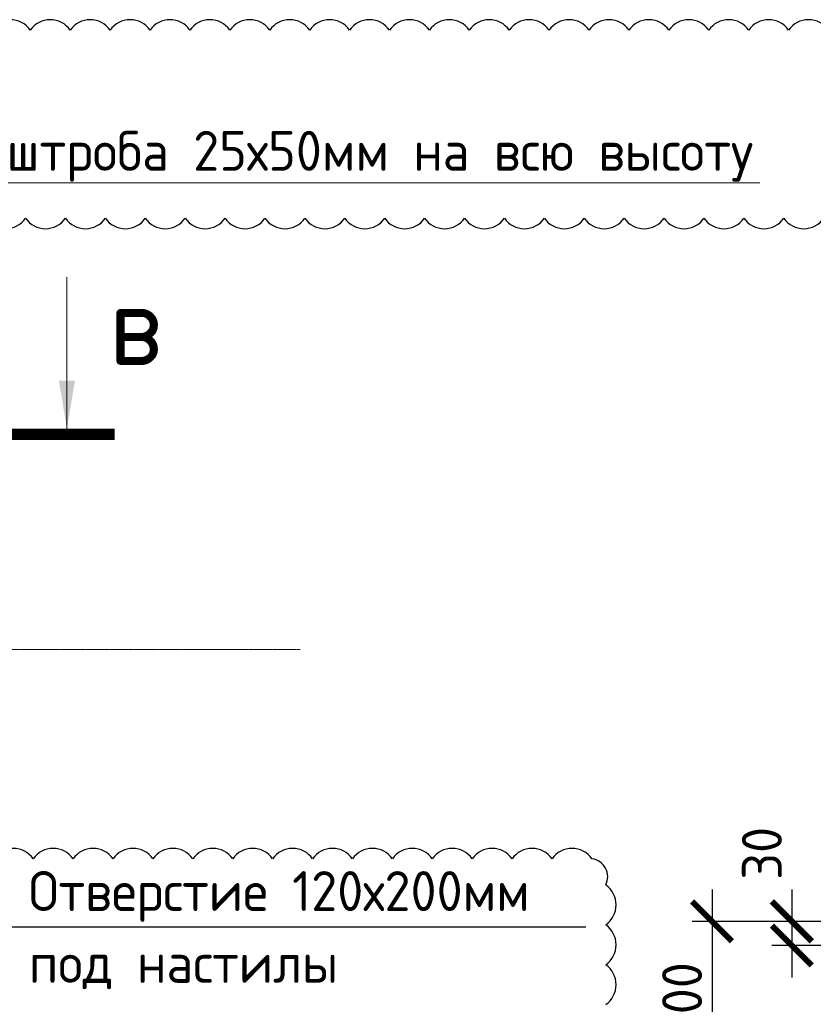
# Model space of a CAD drawing. Header units: millimetres. Extents: x 247266 to 730847, y -636031 to 10052.
# Tile 209 of 256: x 466494 to 471466, y -171428 to -165260. Entities that reach past the tile are written whole.
import ezdxf

# ---------------------------------------------------------------- set-up
doc = ezdxf.new("R2010")
doc.units = ezdxf.units.MM
doc.linetypes.add('______5', pattern=[1100, 800, -100, 100, -100])
doc.linetypes.add('осевая', pattern=[50.8, 31.75, -6.35, 6.35, -6.35])
for name, color, linetype in [('Изменения', 1, 'Continuous'), ('РАЗМЕРЫ', 7, 'Continuous'), ('СПДС_СИМВОЛЫ', 7, 'Continuous')]:
    doc.layers.add(name, color=color, linetype=linetype)
for name, color, linetype, lineweight in [('Надписи', 7, 'Continuous', 18), ('Оси', 7, '______5', 18), ('Узлы', 7, 'Continuous', 0)]:
    doc.layers.add(name, color=color, linetype=linetype, lineweight=lineweight)
doc.styles.add('GOST-2.304_Type-B', font='GOST_Common.ttf')
doc.styles.add('ГОСТ 2.304', font='GOST_Common.ttf')
doc.dimstyles.new('СПДС', dxfattribs={"dimscale": 100, "dimtxt": 2.5, "dimasz": 2.5, "dimexe": 1.25, "dimexo": 0, "dimtad": 1, "dimdec": 0, "dimtxsty": 'GOST-2.304_Type-B', "dimblk": 'ARCHTICK', "dimcen": 2.5, "dimdle": 2, "dimadec": 0, "dimazin": 2, "dimtfac": 0.75, "dimtdec": 0, "dimtmove": 1, "dimatfit": 3, "dimfxl": 1, "dimtolj": 1, "dimarcsym": 1})

# ---------------------------------------------------------------- blocks, each defined once
blk = doc.blocks.new('_ArchTick')
at = {"color": 0, "linetype": 'ByBlock', "const_width": 0.15}
blk.add_lwpolyline([(-0.5, -0.5), (0.5, 0.5)], dxfattribs=at)
blk = doc.blocks.new('*D1679')
at = {"layer": 'DEFPOINTS', "color": 0, "ltscale": 100}
for p in [(471931.5, -170908.3), (470831.5, -171908.3), (471931.5, -171908.3)]:
    blk.add_point(p, dxfattribs=at)
at = {"layer": 'РАЗМЕРЫ', "color": 0, "lineweight": -2}
for p, q in [((470831.5, -170708.3), (470831.5, -172108.3)), ((471931.5, -170908.3), (470706.5, -170908.3)), ((471931.5, -171908.3), (470706.5, -171908.3))]:
    blk.add_line(p, q, dxfattribs=at)
at = {"layer": 'РАЗМЕРЫ', "color": 0, "lineweight": -2, "ltscale": 100, "xscale": 250, "yscale": 250, "zscale": 250}
for p, rotation in [((470831.5, -170908.3), 90), ((470831.5, -171908.3), 270)]:
    blk.add_blockref('_ArchTick', p, dxfattribs=dict(at, rotation=rotation))
at = {"layer": 'РАЗМЕРЫ', "color": 0, "lineweight": 0, "ltscale": 100, "insert": (470643.9, -171408.3), "char_height": 250, "attachment_point": 5, "rotation": 90, "style": 'GOST-2.304_Type-B'}
blk.add_mtext('\\A1;200', dxfattribs=at)
blk = doc.blocks.new('*D1682')
at = {"layer": 'DEFPOINTS', "color": 0, "ltscale": 100}
for p in [(471931.5, -170908.3), (471331.5, -171059.5), (472150.1, -171059.5)]:
    blk.add_point(p, dxfattribs=at)
at = {"layer": 'РАЗМЕРЫ', "color": 0, "lineweight": -2}
for p, q in [((471331.5, -170708.3), (471331.5, -171259.5)), ((471931.5, -170908.3), (471206.5, -170908.3)), ((472150.1, -171059.5), (471206.5, -171059.5))]:
    blk.add_line(p, q, dxfattribs=at)
at = {"layer": 'РАЗМЕРЫ', "color": 0, "lineweight": -2, "ltscale": 100, "xscale": 250, "yscale": 250, "zscale": 250}
for p, rotation in [((471331.5, -170908.3), 90), ((471331.5, -171059.5), 270)]:
    blk.add_blockref('_ArchTick', p, dxfattribs=dict(at, rotation=rotation))
at = {"layer": 'РАЗМЕРЫ', "color": 0, "lineweight": 0, "ltscale": 100, "insert": (471143.9, -170481.7), "char_height": 250, "attachment_point": 5, "rotation": 90, "style": 'GOST-2.304_Type-B'}
blk.add_mtext('\\A1;30', dxfattribs=at)

msp = doc.modelspace()

# ---------------------------------------------------------------- linework, layer by layer
at = {"layer": 'Изменения', "elevation": 560}
msp.add_lwpolyline([(470165.27, -171429.87, 0.5205671), (470165.27, -171179.87, 0.5205671), (470165.27, -170929.87, 0.5205671), (470165.27, -170679.87, 0.520567), (470079.06, -170516.08, 0.5205671), (469829.06, -170516.08, 0.5205671), (469579.06, -170516.08, 0.5205671), (469329.06, -170516.08, 0.5205671), (469079.06, -170516.08, 0.5205671), (468829.06, -170516.08, 0.5205671), (468579.06, -170516.08, 0.5205671), (468329.06, -170516.08, 0.5205671), (468079.06, -170516.08, 0.5205671), (467829.06, -170516.08, 0.5205671), (467579.06, -170516.08, 0.5205671), (467329.06, -170516.08, 0.5205671), (467079.06, -170516.08, 0.5205671), (466829.06, -170516.08, 0.5205671), (466579.06, -170516.08, 0.5205671), (466329.06, -170516.08, 0.520567), (466246.8, -170683.82, 0.520567), (466246.8, -170933.82, 0.520567), (466246.8, -171183.82, 0.5205671), (466246.8, -171433.82, 0.5205671)], format="xyb", dxfattribs=at)
at = {"layer": 'Надписи', "lineweight": 15, "ltscale": 0.3}
msp.add_line((466352.22, -166281.2, -760), (471131.48, -166281.2, -760), dxfattribs=at)
at = {"layer": 'Оси', "linetype": 'осевая', "lineweight": 0, "ltscale": 0.3, "transparency": 33554687}
msp.add_line((454105.92, -169204.56, -1120), (468250.56, -169204.56, -1120), dxfattribs=at)
at = {"layer": 'РАЗМЕРЫ', "color": 1}
for points in [[(471561.06, -165324.65, 0.5205671), (471311.06, -165324.65, 0.5205671), (471061.06, -165324.65, 0.5205671), (470811.06, -165324.65, 0.5205671), (470561.06, -165324.65, 0.5205671), (470311.06, -165324.65, 0.5205671), (470061.06, -165324.65, 0.5205671), (469811.06, -165324.65, 0.5205671), (469561.06, -165324.65, 0.5205671), (469311.06, -165324.65, 0.5205671), (469061.06, -165324.65, 0.5205671), (468811.06, -165324.65, 0.5205671), (468561.06, -165324.65, 0.5205671), (468311.06, -165324.65, 0.5205671), (468061.06, -165324.65, 0.5205671), (467811.06, -165324.65, 0.5205671), (467561.06, -165324.65, 0.5205671), (467311.06, -165324.65, 0.5205671), (467061.06, -165324.65, 0.5205671), (466811.06, -165324.65, 0.5205671), (466561.06, -165324.65, 0.5205671), (466311.06, -165324.65, 0.5205671)], [(466281.07, -166503.78, 0.5205671), (466531.07, -166503.78, 0.5205671), (466781.07, -166503.78, 0.5205671), (467031.07, -166503.78, 0.5205671), (467281.07, -166503.78, 0.5205671), (467531.07, -166503.78, 0.5205671), (467781.07, -166503.78, 0.5205671), (468031.07, -166503.78, 0.5205671), (468281.07, -166503.78, 0.5205671), (468531.07, -166503.78, 0.5205671), (468781.07, -166503.78, 0.5205671), (469031.07, -166503.78, 0.5205671), (469281.07, -166503.78, 0.5205671), (469531.07, -166503.78, 0.5205671), (469781.07, -166503.78, 0.5205671), (470031.07, -166503.78, 0.5205671), (470281.07, -166503.78, 0.5205671), (470531.07, -166503.78, 0.5205671), (470781.07, -166503.78, 0.5205671), (471031.07, -166503.78, 0.5205671), (471281.07, -166503.78, 0.5205671), (471531.07, -166503.78, 0.5205671)]]:
    msp.add_lwpolyline(points, format="xyb", dxfattribs=at)
at = {"layer": 'СПДС_СИМВОЛЫ', "ltscale": 100}
msp.add_line((466401.34, -170943.39), (470040.18, -170943.39), dxfattribs=at)
at = {"layer": 'Узлы', "linetype": 'Continuous', "lineweight": 0}
msp.add_line((466790.31, -167822.26, -360), (466790.31, -166872.26, -360), dxfattribs=at)
at = {"layer": 'Узлы', "linetype": 'Continuous', "lineweight": 0, "const_width": 70, "elevation": -360}
msp.add_lwpolyline([(467090.31, -167857.26), (466090.31, -167857.26)], dxfattribs=at)
at = {"layer": 'Узлы', "linetype": 'Continuous', "lineweight": 0}
msp.add_solid([(466790.31, -167822.26, -360), (466740.03, -167521.81, -360), (466840.59, -167521.81, -360)], dxfattribs=at)

# ---------------------------------------------------------------- texts
at = {"layer": 'Надписи', "ltscale": 0.3, "insert": (468749.68, -165956.2, -760), "char_height": 250, "attachment_point": 2, "style": 'GOST-2.304_Type-B'}
msp.add_mtext('штроба 25х50мм на всю высоту', dxfattribs=at)
at = {"layer": 'СПДС_СИМВОЛЫ', "color": 7, "linetype": 'Continuous', "ltscale": 100, "style": 'ГОСТ 2.304'}
for s, p in [('Отверстие 120х200мм', (466551.34, -170843.39)), ('под настилы', (466551.34, -171293.39))]:
    msp.add_text(s, height=250, dxfattribs=at).set_placement(p)
at = {"layer": 'Узлы', "linetype": 'Continuous', "lineweight": 0, "insert": (467220.31, -167172.26, -360), "char_height": 500, "attachment_point": 5, "style": 'GOST-2.304_Type-B'}
msp.add_mtext_dynamic_manual_height_columns('в', width=723.8798, gutter_width=25, heights=[0], dxfattribs=at)

# ---------------------------------------------------------------- dimensions: what is measured, and where the dimension line sits
at = {"layer": 'РАЗМЕРЫ', "lineweight": 0}
dim = msp.add_linear_dim(base=(471331.49, -171059.46, -3100), p1=(471931.49, -170908.3, -3100), p2=(472150.11, -171059.46, -3100), angle=270, dimstyle='СПДС', override={"dimlfac": 0.2, "dimtofl": 0}, dxfattribs=at)
dim.commit()
dim.dimension.update_dxf_attribs({"geometry": '*D1682', "text_midpoint": (471331.49, -170481.73, -3100), "dimtype": 160})
dim = msp.add_linear_dim(base=(470831.49, -171908.3, -3100), p1=(471931.49, -170908.3, -3100), p2=(471931.49, -171908.3, -3100), angle=270, dimstyle='СПДС', override={"dimlfac": 0.2, "dimtofl": 0}, dxfattribs=at)
dim.commit()
dim.dimension.update_dxf_attribs({"geometry": '*D1679', "text_midpoint": (470643.87, -171408.3, -3100)})

doc.saveas('drawing.dxf')
